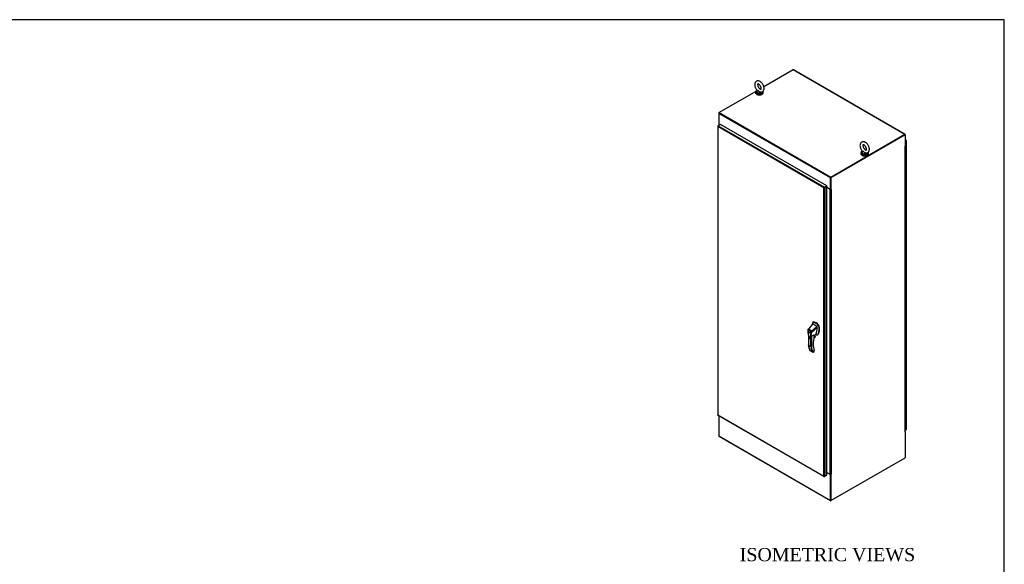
# Model space of a CAD drawing. Header units: inches. Extents: x 2 to 538, y -2 to 358.
# Tile 19 of 19: x 314 to 538, y 234 to 358. Entities that reach past the tile are written whole.
import ezdxf
from ezdxf.enums import TextEntityAlignment as Align

# ---------------------------------------------------------------- set-up
doc = ezdxf.new("R2010")
doc.units = ezdxf.units.IN
doc.header["$MEASUREMENT"] = 0
for name, color, linetype in [('COM54746-78', 7, 'Continuous'), ('COM70449-3', 7, 'Continuous'), ('COM71197-4', 7, 'Continuous'), ('COM71198-3', 7, 'Continuous'), ('COM71199-6', 7, 'Continuous'), ('Default', 7, 'Continuous'), ('HAN13068', 7, 'Continuous'), ('SCS86414', 7, 'Continuous'), ('WAF25377', 7, 'Continuous'), ('WAM254785', 7, 'Continuous')]:
    doc.layers.add(name, color=color, linetype=linetype)
doc.styles.add('SEACAD_Times_New_Roman', font='times.ttf')

# ---------------------------------------------------------------- blocks, each defined once
blk = doc.blocks.new('SE6')
at = {"layer": 'COM54746-78', "color": 7, "linetype": 'Continuous'}
for p, q in [((515.33, 329.19), (515.3, 329.21)), ((515.3, 329.16), (515.33, 329.19)), ((515.3, 329.15), (515.3, 329.15)), ((515.3, 329.09), (515.3, 329.09)), ((515.3, 329.07), (515.3, 329.09)), ((515.3, 329.07), (515.3, 329.07)), ((515.33, 329.06), (515.3, 329.06)), ((515.3, 329.02), (515.33, 329.02)), ((515.33, 329.16), (515.33, 329.19)), ((515.33, 328.21), (515.33, 329.02)), ((515.33, 327.39), (515.33, 328.21)), ((515.33, 326.57), (515.33, 327.39)), ((515.39, 329.14), (515.37, 329.15)), ((515.37, 329.09), (515.39, 329.1)), ((515.37, 329.09), (515.37, 329.07)), ((515.37, 329.07), (515.39, 329.08)), ((515.39, 329.08), (515.39, 329.1)), ((515.4, 329.1), (515.4, 329.12)), ((515.45, 328.27), (515.45, 329.09)), ((515.45, 327.46), (515.45, 328.27)), ((515.45, 326.64), (515.45, 327.46)), ((515.33, 325.76), (515.33, 326.57)), ((515.33, 324.94), (515.33, 325.76)), ((515.33, 324.12), (515.33, 324.94)), ((515.45, 325.82), (515.45, 326.64)), ((515.45, 325.01), (515.45, 325.82)), ((515.45, 324.19), (515.45, 325.01)), ((515.33, 323.31), (515.33, 324.12)), ((515.33, 322.49), (515.33, 323.31)), ((515.45, 323.38), (515.45, 324.19)), ((515.45, 322.56), (515.45, 323.38)), ((515.45, 321.74), (515.45, 322.56)), ((515.33, 321.67), (515.33, 322.49)), ((515.33, 320.86), (515.33, 321.67)), ((515.33, 320.04), (515.33, 320.86)), ((515.45, 320.93), (515.45, 321.74)), ((515.45, 320.11), (515.45, 320.93)), ((515.33, 319.23), (515.33, 320.04)), ((515.33, 318.41), (515.33, 319.23)), ((515.33, 317.59), (515.33, 318.41)), ((515.45, 319.29), (515.45, 320.11)), ((515.45, 318.48), (515.45, 319.29)), ((515.45, 317.66), (515.45, 318.48)), ((515.33, 316.78), (515.33, 317.59)), ((515.33, 315.96), (515.33, 316.78)), ((515.33, 315.14), (515.33, 315.96)), ((515.45, 316.84), (515.45, 317.66)), ((515.45, 316.03), (515.45, 316.84)), ((515.45, 315.21), (515.45, 316.03)), ((515.33, 314.33), (515.33, 315.14)), ((515.33, 313.51), (515.33, 314.33)), ((515.45, 314.39), (515.45, 315.21)), ((515.45, 313.58), (515.45, 314.39)), ((515.45, 312.76), (515.45, 313.58)), ((515.33, 312.69), (515.33, 313.51)), ((515.33, 311.88), (515.33, 312.69)), ((515.33, 311.06), (515.33, 311.88)), ((515.45, 311.94), (515.45, 312.76)), ((515.45, 311.13), (515.45, 311.94)), ((515.33, 310.24), (515.33, 311.06)), ((515.33, 309.43), (515.33, 310.24)), ((515.33, 308.61), (515.33, 309.43)), ((515.45, 310.31), (515.45, 311.13)), ((515.45, 309.49), (515.45, 310.31)), ((515.45, 308.68), (515.45, 309.49)), ((515.33, 307.79), (515.33, 308.61)), ((515.33, 306.98), (515.33, 307.79)), ((515.33, 306.16), (515.33, 306.98)), ((515.45, 307.86), (515.45, 308.68)), ((515.45, 307.05), (515.45, 307.86)), ((515.45, 306.23), (515.45, 307.05)), ((515.33, 305.34), (515.33, 306.16)), ((515.33, 304.53), (515.33, 305.34)), ((515.45, 305.41), (515.45, 306.23)), ((515.45, 304.6), (515.45, 305.41)), ((515.45, 303.78), (515.45, 304.6)), ((515.33, 303.71), (515.33, 304.53)), ((515.33, 302.9), (515.33, 303.71)), ((515.33, 302.08), (515.33, 302.9)), ((515.45, 302.96), (515.45, 303.78)), ((515.45, 302.15), (515.45, 302.96)), ((515.33, 301.26), (515.33, 302.08)), ((515.33, 300.45), (515.33, 301.26)), ((515.33, 299.63), (515.33, 300.45)), ((515.45, 301.33), (515.45, 302.15)), ((515.45, 300.51), (515.45, 301.33)), ((515.45, 299.7), (515.45, 300.51)), ((515.33, 298.81), (515.33, 299.63)), ((515.33, 298), (515.33, 298.81)), ((515.33, 297.18), (515.33, 298)), ((515.45, 298.88), (515.45, 299.7)), ((515.45, 298.06), (515.45, 298.88)), ((515.45, 297.25), (515.45, 298.06)), ((515.33, 296.36), (515.33, 297.18)), ((515.33, 295.55), (515.33, 296.36)), ((515.45, 296.43), (515.45, 297.25)), ((515.45, 295.61), (515.45, 296.43)), ((515.33, 294.73), (515.33, 295.55)), ((515.33, 293.91), (515.33, 294.73)), ((515.33, 293.1), (515.33, 293.91)), ((515.45, 294.8), (515.45, 295.61)), ((515.45, 293.98), (515.45, 294.8)), ((515.45, 293.16), (515.45, 293.98)), ((515.33, 292.28), (515.33, 293.1)), ((515.33, 291.46), (515.33, 292.28)), ((515.33, 290.65), (515.33, 291.46)), ((515.45, 292.35), (515.45, 293.16)), ((515.45, 291.53), (515.45, 292.35)), ((515.45, 290.72), (515.45, 291.53)), ((515.33, 289.83), (515.33, 290.65)), ((515.33, 289.01), (515.33, 289.83)), ((515.33, 288.2), (515.33, 289.01)), ((515.45, 289.9), (515.45, 290.72)), ((515.45, 289.08), (515.45, 289.9)), ((515.45, 288.27), (515.45, 289.08)), ((515.33, 287.38), (515.33, 288.2)), ((515.33, 286.57), (515.33, 287.38)), ((515.45, 287.45), (515.45, 288.27)), ((515.45, 286.63), (515.45, 287.45)), ((515.33, 285.75), (515.33, 286.57)), ((515.33, 284.93), (515.33, 285.75)), ((515.33, 284.12), (515.33, 284.93)), ((515.45, 285.82), (515.45, 286.63)), ((515.45, 285), (515.45, 285.82)), ((515.45, 284.18), (515.45, 285)), ((515.33, 283.3), (515.33, 284.12)), ((515.33, 282.48), (515.33, 283.3)), ((515.33, 281.67), (515.33, 282.48)), ((515.45, 283.37), (515.45, 284.18)), ((515.45, 282.55), (515.45, 283.37)), ((515.45, 281.73), (515.45, 282.55)), ((515.33, 280.85), (515.33, 281.67)), ((515.33, 280.03), (515.33, 280.85)), ((515.33, 279.22), (515.33, 280.03)), ((515.45, 280.92), (515.45, 281.73)), ((515.45, 280.1), (515.45, 280.92)), ((515.45, 279.28), (515.45, 280.1)), ((515.33, 278.4), (515.33, 279.22)), ((515.33, 277.58), (515.33, 278.4)), ((515.45, 278.47), (515.45, 279.28)), ((515.45, 277.65), (515.45, 278.47)), ((515.33, 276.77), (515.33, 277.58)), ((515.33, 275.95), (515.33, 276.77)), ((515.33, 275.13), (515.33, 275.95)), ((515.45, 276.84), (515.45, 277.65)), ((515.45, 276.02), (515.45, 276.84)), ((515.45, 275.2), (515.45, 276.02)), ((515.33, 274.32), (515.33, 275.13)), ((515.33, 273.5), (515.33, 274.32)), ((515.33, 272.69), (515.33, 273.5)), ((515.45, 274.39), (515.45, 275.2)), ((515.45, 273.57), (515.45, 274.39)), ((515.45, 272.75), (515.45, 273.57)), ((515.33, 271.87), (515.33, 272.69)), ((515.33, 271.05), (515.33, 271.87)), ((515.33, 270.24), (515.33, 271.05)), ((515.45, 271.94), (515.45, 272.75)), ((515.45, 271.12), (515.45, 271.94)), ((515.45, 270.3), (515.45, 271.12)), ((515.33, 269.42), (515.33, 270.24)), ((515.33, 268.6), (515.33, 269.42)), ((515.45, 269.49), (515.45, 270.3)), ((515.45, 268.67), (515.45, 269.49)), ((515.33, 267.79), (515.33, 268.6)), ((515.33, 266.97), (515.33, 267.79)), ((515.33, 266.15), (515.33, 266.97)), ((515.45, 267.85), (515.45, 268.67)), ((515.45, 267.04), (515.45, 267.85)), ((515.45, 266.22), (515.45, 267.04)), ((515.3, 265.34), (515.33, 265.34)), ((515.33, 265.34), (515.33, 266.15)), ((515.45, 265.4), (515.45, 266.22))]:
    blk.add_line(p, q, dxfattribs=at)
for centre, major_axis, start_param, end_param in [((515.33, 329.09), (-0.117, 0), 4.709461, 5.049747), ((515.33, 329.13), (0.05, 0), 0.785398, 2.356194), ((515.33, 329.11), (-0.05, 0), 0.785398, 2.356194), ((515.33, 329.09), (0.05, 0), 3.926991, 5.497787), ((515.33, 328.27), (-0.117, 0), 1.233438, 3.141593), ((515.33, 327.46), (-0.117, 0), 1.231949, 3.141593), ((515.33, 329.09), (-0.117, 0), 1.525279, 4.540683), ((515.33, 329.09), (-0.055, 0), 1.504402, 2.590278), ((515.33, 328.27), (-0.117, 0), 1.525279, 3.141593), ((515.33, 327.46), (-0.117, 0), 1.525279, 3.141593), ((515.35, 329.12), (-0.05, 0), 2.356194, 3.926991), ((515.35, 329.1), (-0.05, 0), 2.356194, 3.141593), ((515.33, 326.64), (-0.117, 0), 1.233438, 3.141593), ((515.33, 325.82), (-0.117, 0), 1.231949, 3.141593), ((515.33, 325.01), (-0.117, 0), 1.233438, 3.141593), ((515.33, 326.64), (-0.117, 0), 1.525279, 3.141593), ((515.33, 325.82), (-0.117, 0), 1.525279, 3.141593), ((515.33, 325.01), (-0.117, 0), 1.525279, 3.141593), ((515.33, 324.19), (-0.117, 0), 1.231949, 3.141593), ((515.33, 323.38), (-0.117, 0), 1.233438, 3.141593), ((515.33, 322.56), (-0.117, 0), 1.231949, 3.141593), ((515.33, 324.19), (-0.117, 0), 1.525279, 3.141593), ((515.33, 323.38), (-0.117, 0), 1.525279, 3.141593), ((515.33, 322.56), (-0.117, 0), 1.525279, 3.141593), ((515.33, 321.74), (-0.117, 0), 1.233438, 3.141593), ((515.33, 320.93), (-0.117, 0), 1.231949, 3.141593), ((515.33, 321.74), (-0.117, 0), 1.525279, 3.141593), ((515.33, 320.93), (-0.117, 0), 1.525279, 3.141593), ((515.33, 320.11), (-0.117, 0), 1.233438, 3.141593), ((515.33, 319.29), (-0.117, 0), 1.231949, 3.141593), ((515.33, 318.48), (-0.117, 0), 1.233438, 3.141593), ((515.33, 320.11), (-0.117, 0), 1.525279, 3.141593), ((515.33, 319.29), (-0.117, 0), 1.525279, 3.141593), ((515.33, 318.48), (-0.117, 0), 1.525279, 3.141593), ((515.33, 317.66), (-0.117, 0), 1.231949, 3.141593), ((515.33, 316.84), (-0.117, 0), 1.233438, 3.141593), ((515.33, 316.03), (-0.117, 0), 1.231949, 3.141593), ((515.33, 317.66), (-0.117, 0), 1.525279, 3.141593), ((515.33, 316.84), (-0.117, 0), 1.525279, 3.141593), ((515.33, 316.03), (-0.117, 0), 1.525279, 3.141593), ((515.33, 315.21), (-0.117, 0), 1.233438, 3.141593), ((515.33, 314.39), (-0.117, 0), 1.231949, 3.141593), ((515.33, 313.58), (-0.117, 0), 1.233438, 3.141593), ((515.33, 315.21), (-0.117, 0), 1.525279, 3.141593), ((515.33, 314.39), (-0.117, 0), 1.525279, 3.141593), ((515.33, 313.58), (-0.117, 0), 1.525279, 3.141593), ((515.33, 312.76), (-0.117, 0), 1.231949, 3.141593), ((515.33, 311.94), (-0.117, 0), 1.233438, 3.141593), ((515.33, 312.76), (-0.117, 0), 1.525279, 3.141593), ((515.33, 311.94), (-0.117, 0), 1.525279, 3.141593), ((515.33, 311.13), (-0.117, 0), 1.231949, 3.141593), ((515.33, 310.31), (-0.117, 0), 1.233438, 3.141593), ((515.33, 309.49), (-0.117, 0), 1.231949, 3.141593), ((515.33, 311.13), (-0.117, 0), 1.525279, 3.141593), ((515.33, 310.31), (-0.117, 0), 1.525279, 3.141593), ((515.33, 309.49), (-0.117, 0), 1.525279, 3.141593), ((515.33, 308.68), (-0.117, 0), 1.233438, 3.141593), ((515.33, 307.86), (-0.117, 0), 1.231949, 3.141593), ((515.33, 307.05), (-0.117, 0), 1.233438, 3.141593), ((515.33, 308.68), (-0.117, 0), 1.525279, 3.141593), ((515.33, 307.86), (-0.117, 0), 1.525279, 3.141593), ((515.33, 307.05), (-0.117, 0), 1.525279, 3.141593), ((515.33, 306.23), (-0.117, 0), 1.231949, 3.141593), ((515.33, 305.41), (-0.117, 0), 1.233438, 3.141593), ((515.33, 304.6), (-0.117, 0), 1.233438, 3.141593), ((515.33, 306.23), (-0.117, 0), 1.525279, 3.141593), ((515.33, 305.41), (-0.117, 0), 1.525279, 3.141593), ((515.33, 304.6), (-0.117, 0), 1.525279, 3.141593), ((515.33, 303.78), (-0.117, 0), 1.233438, 3.141593), ((515.33, 302.96), (-0.117, 0), 1.231949, 3.141593), ((515.33, 303.78), (-0.117, 0), 1.525279, 3.141593), ((515.33, 302.96), (-0.117, 0), 1.525279, 3.141593), ((515.33, 302.15), (-0.117, 0), 1.233438, 3.141593), ((515.33, 301.33), (-0.117, 0), 1.231949, 3.141593), ((515.33, 300.51), (-0.117, 0), 1.233438, 3.141593), ((515.33, 302.15), (-0.117, 0), 1.525279, 3.141593), ((515.33, 301.33), (-0.117, 0), 1.525279, 3.141593), ((515.33, 300.51), (-0.117, 0), 1.525279, 3.141593), ((515.33, 299.7), (-0.117, 0), 1.231949, 3.141593), ((515.33, 298.88), (-0.117, 0), 1.233438, 3.141593), ((515.33, 298.06), (-0.117, 0), 1.231949, 3.141593), ((515.33, 299.7), (-0.117, 0), 1.525279, 3.141593), ((515.33, 298.88), (-0.117, 0), 1.525279, 3.141593), ((515.33, 298.06), (-0.117, 0), 1.525279, 3.141593), ((515.33, 297.25), (-0.117, 0), 1.233438, 3.141593), ((515.33, 296.43), (-0.117, 0), 1.231949, 3.141593), ((515.33, 297.25), (-0.117, 0), 1.525279, 3.141593), ((515.33, 296.43), (-0.117, 0), 1.525279, 3.141593), ((515.33, 295.61), (-0.117, 0), 1.233438, 3.141593), ((515.33, 294.8), (-0.117, 0), 1.231949, 3.141593), ((515.33, 293.98), (-0.117, 0), 1.233438, 3.141593), ((515.33, 295.61), (-0.117, 0), 1.525279, 3.141593), ((515.33, 294.8), (-0.117, 0), 1.525279, 3.141593), ((515.33, 293.98), (-0.117, 0), 1.525279, 3.141593), ((515.33, 293.16), (-0.117, 0), 1.231949, 3.141593), ((515.33, 292.35), (-0.117, 0), 1.233438, 3.141593), ((515.33, 291.53), (-0.117, 0), 1.233438, 3.141593), ((515.33, 293.16), (-0.117, 0), 1.525279, 3.141593), ((515.33, 292.35), (-0.117, 0), 1.525279, 3.141593), ((515.33, 291.53), (-0.117, 0), 1.525279, 3.141593), ((515.33, 290.72), (-0.117, 0), 1.233438, 3.141593), ((515.33, 289.9), (-0.117, 0), 1.231949, 3.141593), ((515.33, 289.08), (-0.117, 0), 1.233438, 3.141593), ((515.33, 290.72), (-0.117, 0), 1.525279, 3.141593), ((515.33, 289.9), (-0.117, 0), 1.525279, 3.141593), ((515.33, 289.08), (-0.117, 0), 1.525279, 3.141593), ((515.33, 288.27), (-0.117, 0), 1.231949, 3.141593), ((515.33, 287.45), (-0.117, 0), 1.233438, 3.141593), ((515.33, 288.27), (-0.117, 0), 1.525279, 3.141593), ((515.33, 287.45), (-0.117, 0), 1.525279, 3.141593), ((515.33, 286.63), (-0.117, 0), 1.233438, 3.141593), ((515.33, 285.82), (-0.117, 0), 1.233438, 3.141593), ((515.33, 285), (-0.117, 0), 1.231949, 3.141593), ((515.33, 286.63), (-0.117, 0), 1.525279, 3.141593), ((515.33, 285.82), (-0.117, 0), 1.525279, 3.141593), ((515.33, 285), (-0.117, 0), 1.525279, 3.141593), ((515.33, 284.18), (-0.117, 0), 1.233438, 3.141593), ((515.33, 283.37), (-0.117, 0), 1.231949, 3.141593), ((515.33, 282.55), (-0.117, 0), 1.233438, 3.141593), ((515.33, 284.18), (-0.117, 0), 1.525279, 3.141593), ((515.33, 283.37), (-0.117, 0), 1.525279, 3.141593), ((515.33, 282.55), (-0.117, 0), 1.525279, 3.141593), ((515.33, 281.73), (-0.117, 0), 1.233438, 3.141593), ((515.33, 280.92), (-0.117, 0), 1.233438, 3.141593), ((515.33, 280.1), (-0.117, 0), 1.231949, 3.141593), ((515.33, 281.73), (-0.117, 0), 1.525279, 3.141593), ((515.33, 280.92), (-0.117, 0), 1.525279, 3.141593), ((515.33, 280.1), (-0.117, 0), 1.525279, 3.141593), ((515.33, 279.28), (-0.117, 0), 1.233438, 3.141593), ((515.33, 278.47), (-0.117, 0), 1.231949, 3.141593), ((515.33, 279.28), (-0.117, 0), 1.525279, 3.141593), ((515.33, 278.47), (-0.117, 0), 1.525279, 3.141593), ((515.33, 277.65), (-0.117, 0), 1.233438, 3.141593), ((515.33, 276.84), (-0.117, 0), 1.233438, 3.141593), ((515.33, 276.02), (-0.117, 0), 1.233438, 3.141593), ((515.33, 277.65), (-0.117, 0), 1.525279, 3.141593), ((515.33, 276.84), (-0.117, 0), 1.525279, 3.141593), ((515.33, 276.02), (-0.117, 0), 1.525279, 3.141593), ((515.33, 275.2), (-0.117, 0), 1.231949, 3.141593), ((515.33, 274.39), (-0.117, 0), 1.233438, 3.141593), ((515.33, 273.57), (-0.117, 0), 1.231949, 3.141593), ((515.33, 275.2), (-0.117, 0), 1.525279, 3.141593), ((515.33, 274.39), (-0.117, 0), 1.525279, 3.141593), ((515.33, 273.57), (-0.117, 0), 1.525279, 3.141593), ((515.33, 272.75), (-0.117, 0), 1.233438, 3.141593), ((515.33, 271.94), (-0.117, 0), 1.233438, 3.141593), ((515.33, 271.12), (-0.117, 0), 1.233438, 3.141593), ((515.33, 272.75), (-0.117, 0), 1.525279, 3.141593), ((515.33, 271.94), (-0.117, 0), 1.525279, 3.141593), ((515.33, 271.12), (-0.117, 0), 1.525279, 3.141593), ((515.33, 270.3), (-0.117, 0), 1.233438, 3.141593), ((515.33, 269.49), (-0.117, 0), 1.233438, 3.141593), ((515.33, 270.3), (-0.117, 0), 1.525279, 3.141593), ((515.33, 269.49), (-0.117, 0), 1.525279, 3.141593), ((515.33, 268.67), (-0.117, 0), 1.231949, 3.141593), ((515.33, 267.85), (-0.117, 0), 1.233438, 3.141593), ((515.33, 267.04), (-0.117, 0), 1.233438, 3.141593), ((515.33, 268.67), (-0.117, 0), 1.525279, 3.141593), ((515.33, 267.85), (-0.117, 0), 1.525279, 3.141593), ((515.33, 267.04), (-0.117, 0), 1.525279, 3.141593), ((515.33, 266.22), (-0.117, 0), 1.233438, 3.141593), ((515.33, 265.4), (-0.117, 0), 1.233438, 3.141593), ((515.33, 266.22), (-0.117, 0), 1.525279, 3.141593)]:
    blk.add_ellipse(centre, major_axis=major_axis, ratio=0.57735, start_param=start_param, end_param=end_param, dxfattribs=at)
at = {"layer": 'COM70449-3', "color": 7, "linetype": 'Continuous'}
for p, q in [((489.82, 346.66), (483.14, 342.81)), ((515.19, 332.02), (489.82, 346.66)), ((515.26, 332.02), (489.89, 346.67)), ((481.28, 341.73), (473.01, 336.96)), ((482.52, 342.45), (482.31, 342.32)), ((498.27, 322.14), (472.91, 336.78)), ((472.91, 336.78), (472.91, 334.17)), ((473.01, 336.96), (498.38, 322.31)), ((472.91, 334.17), (473, 334.12)), ((498.38, 322.31), (515.19, 332.02)), ((498.38, 322.23), (515.19, 331.94)), ((515.29, 331.96), (515.29, 331.92)), ((498.27, 319.52), (498.27, 322.14)), ((498.34, 319.56), (498.34, 322.18)), ((497.25, 320.13), (497.25, 320.13)), ((497.32, 320.17), (497.32, 320.17)), ((497.5, 319.97), (498.27, 319.52)), ((498.34, 319.56), (498.27, 319.52))]:
    blk.add_line(p, q, dxfattribs=at)
for centre, major_axis, start_param, end_param in [((489.82, 346.54), (-0.071, -0.124), 3.141593, 3.926991), ((473.01, 336.84), (0.072, 0.124), 0.785398, 2.356194), ((515.19, 331.9), (-0.071, -0.124), 2.356194, 3.926991), ((498.38, 322.2), (-0.071, -0.124), 3.926991, 5.497787)]:
    blk.add_ellipse(centre, major_axis=major_axis, ratio=0.57735, start_param=start_param, end_param=end_param, dxfattribs=at)
at = {"layer": 'COM71197-4', "color": 7, "linetype": 'Continuous'}
for p, q in [((472.91, 336.9), (473.01, 336.96)), ((472.94, 336.88), (472.91, 336.9)), ((472.91, 336.9), (472.91, 336.78)), ((472.9, 334.18), (472.9, 334.06)), ((472.94, 334.12), (472.94, 334.09)), ((472.98, 334.1), (472.94, 334.12)), ((515.22, 331.96), (498.34, 322.21)), ((515.29, 331.92), (498.41, 322.18)), ((515.22, 331.96), (515.29, 331.92)), ((515.29, 331.92), (515.29, 329.27)), ((515.24, 329.23), (515.25, 329.22)), ((515.25, 329.25), (515.29, 329.27)), ((515.3, 264.53), (515.3, 329.28)), ((515.25, 264.47), (515.25, 329.22)), ((498.34, 322.21), (498.34, 319.56)), ((498.34, 322.21), (498.41, 322.18)), ((498.41, 319.52), (498.41, 322.18)), ((498.24, 319.52), (497.5, 319.94)), ((498.24, 254.76), (498.24, 319.52)), ((498.41, 319.52), (498.34, 319.56)), ((498.44, 319.54), (498.41, 319.52)), ((498.42, 319.53), (498.44, 319.52)), ((498.44, 319.52), (498.44, 254.76)), ((515.24, 264.45), (515.25, 264.44)), ((515.25, 264.44), (515.29, 264.46)), ((515.29, 264.46), (515.27, 264.47)), ((515.29, 264.46), (515.29, 258.54)), ((498.41, 248.8), (515.29, 258.54)), ((497.5, 255.19), (498.24, 254.76)), ((498.34, 254.74), (498.34, 248.84)), ((498.37, 254.74), (498.41, 254.72)), ((498.44, 254.74), (498.41, 254.72)), ((498.41, 248.8), (498.41, 254.72)), ((498.42, 254.75), (498.44, 254.74)), ((498.41, 248.8), (498.34, 248.84))]:
    blk.add_line(p, q, dxfattribs=at)
for centre, major_axis, start_param, end_param in [((473.05, 334.18), (0.143, 0), 2.806736, 3.926991), ((515.25, 329.24), (0.0075, 0.013), 0.785398, 3.926991), ((515.15, 329.28), (-0.143, 0), 2.356194, 3.47645), ((498.34, 319.58), (-0.143, 0), 0.785398, 2.356194), ((498.34, 319.58), (-0.048, 0), 1.169795, 1.971798), ((498.44, 319.53), (-0.0075, -0.013), 0.785398, 3.926991), ((515.25, 264.45), (0.0075, 0.013), 0.785398, 3.926991), ((515.15, 264.53), (-0.143, 0), 2.356194, 3.141593), ((498.34, 254.82), (0.143, 0), 3.926991, 5.497787), ((498.44, 254.75), (-0.0075, -0.013), 0.785398, 3.926991)]:
    blk.add_ellipse(centre, major_axis=major_axis, ratio=0.57735, start_param=start_param, end_param=end_param, dxfattribs=at)
at = {"layer": 'COM71198-3', "color": 7, "linetype": 'Continuous'}
for p, q in [((472.91, 268.07), (472.91, 263.48)), ((515.29, 264.5), (515.29, 264.46)), ((472.91, 263.48), (498.27, 248.84)), ((472.94, 263.41), (498.3, 248.77)), ((497.5, 255.16), (498.27, 254.72)), ((498.31, 254.74), (498.27, 254.72)), ((498.27, 248.84), (498.27, 254.72)), ((498.34, 248.88), (498.34, 254.74)), ((498.41, 248.8), (498.38, 248.78))]:
    blk.add_line(p, q, dxfattribs=at)
for centre, end_param in [((473.01, 263.54), 3.141593), ((498.38, 248.89), 3.926991)]:
    blk.add_ellipse(centre, major_axis=(0.072, 0.124), ratio=0.57735, start_param=2.356194, end_param=end_param, dxfattribs=at)
at = {"layer": 'COM71199-6', "color": 7, "linetype": 'Continuous'}
for p, q in [((472.67, 333.87), (472.64, 333.86)), ((472.64, 333.87), (472.64, 268.28)), ((472.68, 333.93), (472.75, 333.97)), ((472.68, 333.78), (472.68, 333.78)), ((472.68, 333.78), (472.68, 268.26)), ((472.68, 333.78), (472.68, 333.78)), ((496.78, 319.86), (472.68, 333.78)), ((472.68, 333.78), (472.68, 333.78)), ((472.68, 333.78), (472.68, 333.78)), ((472.68, 333.78), (472.68, 333.78)), ((473.26, 334.27), (472.75, 333.97)), ((472.75, 333.97), (496.92, 320.02)), ((497.44, 320.31), (473.26, 334.27)), ((515.52, 330.67), (515.29, 330.81)), ((515.45, 330.67), (515.29, 330.76)), ((515.29, 330.57), (515.45, 330.67)), ((515.29, 330.49), (515.45, 330.59)), ((515.45, 330.59), (515.29, 330.49)), ((515.52, 330.55), (515.29, 330.42)), ((515.45, 330.59), (515.52, 330.63)), ((515.5, 330.61), (515.45, 330.59)), ((515.45, 330.59), (515.5, 330.61)), ((515.45, 330.59), (515.45, 330.59)), ((515.45, 330.59), (515.45, 330.59)), ((515.45, 330.59), (515.45, 330.59)), ((515.45, 330.59), (515.45, 330.59)), ((515.45, 330.59), (515.45, 330.59)), ((515.45, 330.59), (515.45, 330.59)), ((515.5, 330.61), (515.53, 330.67)), ((515.52, 330.63), (515.5, 330.61)), ((515.5, 330.61), (515.56, 330.62)), ((515.51, 330.62), (515.52, 330.63)), ((515.52, 330.63), (515.52, 330.63)), ((515.52, 330.63), (515.52, 330.63)), ((515.52, 264.95), (515.52, 330.55)), ((515.56, 265.01), (515.56, 330.61)), ((497.44, 320.31), (496.92, 320.02)), ((497.44, 320.31), (497.44, 320.24)), ((496.87, 319.91), (496.78, 319.86)), ((496.8, 319.87), (496.78, 319.86)), ((496.78, 319.86), (496.8, 319.87)), ((496.78, 319.86), (496.78, 319.86)), ((496.78, 254.34), (496.78, 319.86)), ((496.78, 319.86), (496.78, 319.86)), ((496.78, 319.86), (496.78, 319.86)), ((496.78, 319.86), (496.78, 319.86)), ((496.83, 319.89), (496.87, 319.91)), ((496.87, 319.91), (496.84, 319.92)), ((496.92, 319.94), (496.87, 319.91)), ((496.87, 319.91), (496.92, 319.94)), ((496.87, 319.91), (496.87, 319.88)), ((497.44, 320.24), (496.92, 319.94)), ((497.44, 320.24), (496.92, 319.94)), ((496.92, 319.94), (496.92, 319.94)), ((496.92, 319.94), (496.92, 319.94)), ((496.92, 319.94), (496.92, 319.94)), ((496.92, 319.94), (496.92, 319.94)), ((497.5, 320.2), (496.99, 319.9)), ((496.99, 319.9), (496.99, 254.3)), ((497.5, 320.2), (497.44, 320.24)), ((497.5, 254.6), (497.5, 320.2)), ((472.68, 268.26), (496.78, 254.34)), ((472.68, 268.26), (472.68, 268.26)), ((472.68, 268.26), (472.68, 268.26)), ((472.68, 268.26), (472.68, 268.26)), ((472.68, 268.26), (472.68, 268.26)), ((472.68, 268.21), (496.85, 254.25)), ((515.3, 264.82), (515.52, 264.95)), ((496.78, 254.34), (496.78, 254.34)), ((496.78, 254.34), (496.78, 254.34)), ((496.78, 254.34), (496.78, 254.34)), ((496.78, 254.34), (496.78, 254.34)), ((496.78, 254.34), (496.78, 254.34)), ((496.85, 254.28), (496.84, 254.26)), ((496.92, 254.26), (496.99, 254.3)), ((496.99, 254.3), (497.5, 254.6))]:
    blk.add_line(p, q, dxfattribs=at)
for centre, radius, start, end in [((472.81, 333.89), 0.169, 188.668, 221.4311), ((472.93, 333.86), 0.26, 175.7057, 198.6064), ((497.01, 319.72), 0.268, 130.2492, 148.191), ((496.78, 320.13), 0.268, 271.809, 289.7508), ((496.94, 254.39), 0.169, 198.5689, 231.332), ((496.98, 254.51), 0.26, 221.3936, 244.2943)]:
    blk.add_arc(centre, radius, start, end, dxfattribs=at)
for centre, major_axis, start_param, end_param in [((472.78, 333.87), (0.143, 0), 2.356194, 3.27243), ((472.75, 333.86), (0.071, 0.124), 0.785398, 1.701633), ((515.45, 330.55), (-0.071, -0.124), 3.010756, 3.926991), ((515.42, 330.61), (-0.143, 0), 2.356194, 3.27243), ((496.92, 319.9), (0.072, 0.124), 0.785398, 1.701633), ((496.88, 319.96), (0.143, 0), 4.581552, 5.497787), ((472.78, 268.28), (0.143, 0), 3.141593, 3.27243), ((472.75, 268.33), (0.072, 0.124), 3.010756, 3.141593), ((515.42, 265.01), (-0.143, 0), 2.356194, 3.141593), ((496.92, 254.38), (0.072, 0.124), 3.010756, 3.926991), ((496.88, 254.36), (0.143, 0), 4.581552, 5.497787)]:
    blk.add_ellipse(centre, major_axis=major_axis, ratio=0.57735, start_param=start_param, end_param=end_param, dxfattribs=at)
for points in [[(515.53, 330.67), (515.53, 330.66), (515.53, 330.66), (515.53, 330.65), (515.53, 330.64), (515.52, 330.64), (515.52, 330.63), (515.52, 330.63)], [(515.56, 330.62), (515.56, 330.62), (515.55, 330.62), (515.54, 330.63), (515.54, 330.63), (515.53, 330.63), (515.52, 330.63), (515.52, 330.63)], [(472.64, 268.26), (472.64, 268.26), (472.65, 268.26), (472.66, 268.26), (472.66, 268.26), (472.67, 268.26), (472.67, 268.26), (472.68, 268.26)], [(472.67, 268.22), (472.67, 268.22), (472.67, 268.23), (472.67, 268.24), (472.67, 268.24), (472.67, 268.25), (472.68, 268.25), (472.68, 268.26)]]:
    blk.add_open_spline(points, degree=3, knots=[0, 0, 0, 0, 0.5, 0.5, 0.75, 0.75, 1, 1, 1, 1], dxfattribs=at)
at = {"layer": 'HAN13068', "color": 7, "linetype": 'Continuous'}
for p, q in [((494.2, 288.92), (493.19, 287.7)), ((494.25, 289.27), (494.2, 288.92)), ((494.26, 289.31), (494.25, 289.27)), ((494.34, 289.38), (494.28, 289.34)), ((494.31, 289.35), (494.37, 289.38)), ((493.19, 287.7), (493.16, 287.66)), ((493.45, 287.49), (493.36, 287.44)), ((493.66, 286.92), (493.75, 286.97)), ((495.2, 288.34), (493.93, 287.21)), ((493.98, 286.97), (493.98, 286.97)), ((495.59, 288.62), (495.46, 288.74)), ((495.59, 288.62), (495.64, 288.65)), ((495.64, 288.51), (495.7, 288.55)), ((493.28, 286.34), (493.28, 284.15)), ((493.31, 286.21), (493.31, 284.11)), ((493.83, 283.81), (493.83, 285.99)), ((493.95, 286.25), (493.95, 283.82)), ((494.53, 285.81), (494.8, 285.96)), ((494.54, 285.82), (494.83, 285.99)), ((494.86, 286.06), (494.55, 285.88)), ((494.56, 285.93), (494.84, 286.1)), ((494.6, 286.08), (494.6, 286.43)), ((494.6, 286.08), (494.71, 286.15)), ((494.61, 286.33), (494.99, 286.59)), ((494.61, 286.11), (494.61, 286.41)), ((494.71, 286.15), (494.71, 286.4)), ((494.72, 286.16), (494.72, 286.4)), ((494.84, 286.1), (494.72, 286.17)), ((495.36, 286.46), (495.42, 286.5)), ((495.47, 286.58), (495.53, 286.61)), ((493.83, 283.81), (493.31, 284.11)), ((493.57, 282.99), (494.09, 282.69)), ((493.6, 282.92), (494.23, 282.56)), ((494.29, 282.53), (494.57, 282.7)), ((494.36, 282.54), (494.57, 282.67)), ((494.57, 282.7), (494.57, 282.9)), ((494.6, 282.72), (494.6, 282.88))]:
    blk.add_line(p, q, dxfattribs=at)
for centre, radius, start, end in [((494.31, 289.3), 0.0478, 80.5716, 170.0937), ((493.46, 287.49), 0.337, 153.4541, 184.2061), ((493.44, 287.43), 0.32, 141.112, 182.475), ((493.46, 287.49), 0.337, 141.5522, 146.8582), ((489.01, 287.34), 4.98, 340.5654, 355.8254), ((493.85, 287.37), 0.181, 272.9811, 295.5392), ((493.19, 286.96), 0.708, 1.4293, 19.0682), ((493.94, 287.06), 0.0931, 241.1724, 292.5455), ((493.22, 286.93), 0.755, 2.9815, 21.3214), ((492.74, 287.79), 2.99, 336.0649, 13.9955), ((495.44, 288.47), 0.21, 12.1242, 44.3115), ((500.94, 288), 7.84, 190.09, 195.887), ((493.69, 288.48), 2.25, 276.8327, 293.9054), ((494.55, 286.11), 0.06, 346.4629, 0), ((494.74, 286.06), 0.119, 301.763, 322.5007), ((494.82, 286.06), 0.0385, 352.4842, 59.4722), ((493.6, 283.38), 3.42, 65.1777, 67.578), ((497.94, 284.66), 4.69, 186.1542, 201.3976), ((493.88, 283.93), 0.133, 243.41, 300.7988), ((494.4, 282.87), 0.36, 210.4521, 251.4662), ((494.14, 282.6), 0.158, 335.6435, 336.4006), ((494.54, 282.72), 0.06, 300, 360)]:
    blk.add_arc(centre, radius, start, end, dxfattribs=at)
for centre, major_axis, ratio, start_param, end_param in [((496.81, 287.09), (-1.86, 3.22), 0.57735, 0.554197, 0.680778), ((494.7, 286.86), (-1.14, 1.98), 0.57735, -0.49151, -0.47064), ((494.7, 286.86), (-1.14, 1.98), 0.57735, -0.533193, -0.49151), ((494.95, 287), (-1.29, 2.24), 0.57735, 5.216072, 5.852948), ((494.4, 289.27), (0.062, -0.108), 0.57735, 2.711356, 3.141593), ((495.01, 287.04), (-1.29, 2.24), 0.57735, 5.142626, 5.852948), ((493.6, 287.23), (0.175, -0.303), 0.57735, 3.396895, 3.682808), ((493.6, 287.23), (0.175, -0.303), 0.57735, 5.74197, 6.027883), ((494.7, 286.86), (-1.14, 1.98), 0.57735, 5.183029, 5.749992), ((492.84, 289.1), (1.71, -2.96), 0.57735, 0.347274, 0.9125), ((492.84, 289.1), (1.71, -2.96), 0.57735, 0.961917, 1.005578), ((492.84, 289.1), (1.71, -2.96), 0.57735, 0.934083, 0.961917), ((492.84, 289.1), (1.71, -2.96), 0.57735, 0.9125, 0.934083), ((493.15, 289.27), (1.86, -3.22), 0.57735, 0.347274, 1.032882), ((495.61, 288.57), (0.063, -0.108), 0.57735, 1.032882, 2.001033), ((498.95, 286.98), (-3.24, -5.61), 0.57735, 5.185461, 5.79467), ((494.55, 286.11), (-0.06, 0), 0.57735, 2.356194, 3.141593), ((494.55, 286.11), (-0.0583, 0.014), 0.372014, 2.470308, 3.141593), ((494.55, 286.22), (-0.101, -0.175), 0.57735, 1.252561, 2.850817), ((494.54, 286.23), (0.094, 0.162), 0.57735, 4.529102, 5.92263), ((494.69, 286.16), (-0.03, 0), 0.57735, 2.356194, 3.141593), ((494.78, 286.03), (-0.063, -0.108), 0.57735, 1.492881, 2.113829), ((494.74, 286.97), (-0.225, 0.39), 0.57735, 3.222404, 3.488867), ((494.99, 287.11), (0.375, -0.65), 0.57735, -0.71714, -0.516378), ((494.99, 287.11), (-0.375, 0.65), 0.57735, 2.625215, 3.488867), ((495.05, 287.15), (-0.375, 0.65), 0.57735, 3.141593, 3.488867), ((498.5, 287.87), (-3.7, -6.41), 0.57735, -0.658671, -0.441314), ((499.02, 287.57), (-3.7, -6.41), 0.57735, -0.658671, -0.441314), ((499.08, 287.54), (-3.65, -6.33), 0.57735, 5.625294, 5.881649), ((494.53, 282.92), (-0.0573, -0.0179), 0.720992, 2.15675, 3.145085), ((494.51, 282.74), (-0.0897, 0.0201), 0.368973, 2.438769, 3.224167), ((494.51, 282.74), (-0.0623, 0.0676), 0.368973, 3.059018, 3.844416)]:
    blk.add_ellipse(centre, major_axis=major_axis, ratio=ratio, start_param=start_param, end_param=end_param, dxfattribs=at)
for major_axis in [(0.175, -0.303), (0.15, -0.26)]:
    blk.add_ellipse((493.51, 287.18), major_axis=major_axis, ratio=0.57735, dxfattribs=at)
for points, knots in [([(493.12, 287.46), (493.12, 287.46), (493.11, 287.46), (493.11, 287.45), (493.11, 287.44), (493.11, 287.44), (493.11, 287.44), (493.11, 287.43), (493.11, 287.43), (493.11, 287.43), (493.12, 287.43), (493.12, 287.42), (493.12, 287.42), (493.12, 287.42)], [0, 0, 0, 0, 0.25, 0.25, 0.5, 0.5, 0.625, 0.625, 0.75, 0.75, 0.875, 0.875, 1, 1, 1, 1]), ([(493.12, 287.42), (493.15, 287.13), (493.18, 286.84), (493.26, 286.39), (493.29, 286.24), (493.35, 286.02), (493.37, 285.94), (493.39, 285.85), (493.4, 285.83), (493.41, 285.79), (493.42, 285.77), (493.45, 285.72), (493.48, 285.69), (493.54, 285.65), (493.57, 285.65), (493.61, 285.66), (493.61, 285.67), (493.63, 285.7), (493.63, 285.71), (493.66, 285.78), (493.68, 285.83), (493.73, 286), (493.76, 286.11), (493.84, 286.47), (493.88, 286.71), (493.9, 286.98)], [0, 0, 0, 0, 0.25, 0.25, 0.375, 0.375, 0.4375, 0.4375, 0.453125, 0.453125, 0.46875, 0.46875, 0.5, 0.5, 0.53125, 0.53125, 0.546875, 0.546875, 0.5625, 0.5625, 0.625, 0.625, 0.75, 0.75, 1, 1, 1, 1]), ([(493.19, 287.7), (493.19, 287.69), (493.18, 287.68), (493.18, 287.66), (493.19, 287.64), (493.2, 287.63)], [0, 0, 0, 0, 0.5, 0.5, 1, 1, 1, 1]), ([(493.19, 287.7), (493.21, 287.72), (493.24, 287.74), (493.3, 287.76), (493.33, 287.76), (493.4, 287.76), (493.43, 287.75), (493.5, 287.72), (493.54, 287.7), (493.61, 287.65), (493.65, 287.62), (493.72, 287.56), (493.75, 287.52), (493.81, 287.44), (493.84, 287.39), (493.89, 287.3), (493.91, 287.26), (493.93, 287.21)], [0, 0, 0, 0, 0.125, 0.125, 0.25, 0.25, 0.375, 0.375, 0.5, 0.5, 0.625, 0.625, 0.75, 0.75, 0.875, 0.875, 1, 1, 1, 1]), ([(493.86, 287.19), (493.84, 287.23), (493.82, 287.28), (493.8, 287.33), (493.79, 287.34), (493.78, 287.36), (493.77, 287.37), (493.75, 287.4), (493.74, 287.42), (493.71, 287.45), (493.7, 287.47), (493.68, 287.5), (493.67, 287.5), (493.65, 287.52), (493.65, 287.53), (493.61, 287.57), (493.57, 287.59), (493.51, 287.64), (493.48, 287.65), (493.43, 287.67), (493.43, 287.67), (493.41, 287.68), (493.4, 287.68), (493.38, 287.68), (493.36, 287.69), (493.33, 287.69), (493.32, 287.69), (493.29, 287.68), (493.28, 287.68), (493.24, 287.67), (493.22, 287.65), (493.2, 287.63)], [0, 0, 0, 0, 0.125, 0.125, 0.15625, 0.15625, 0.1875, 0.1875, 0.25, 0.25, 0.3125, 0.3125, 0.34375, 0.34375, 0.375, 0.375, 0.5, 0.5, 0.625, 0.625, 0.65625, 0.65625, 0.6875, 0.6875, 0.75, 0.75, 0.8125, 0.8125, 0.875, 0.875, 1, 1, 1, 1]), ([(493.4, 285.79), (493.4, 285.78), (493.41, 285.75), (493.45, 285.7), (493.51, 285.64), (493.58, 285.62), (493.64, 285.62), (493.67, 285.63), (493.68, 285.64)], [0, 0, 0, 0, 0.037863, 0.250196, 0.472216, 0.684372, 0.855161, 1, 1, 1, 1]), ([(493.83, 285.99), (493.81, 285.92), (493.78, 285.86), (493.75, 285.76), (493.74, 285.72), (493.72, 285.67), (493.71, 285.66), (493.69, 285.65)], [0, 0, 0, 0, 0.2045748, 0.2045748, 0.3106572, 0.3106572, 0.3644617, 0.3644617, 0.3644617, 0.3644617]), ([(493.83, 285.99), (493.84, 286.03), (493.85, 286.08), (493.88, 286.14), (493.89, 286.16), (493.91, 286.2), (493.91, 286.21), (493.93, 286.23), (493.93, 286.23), (493.94, 286.24), (493.95, 286.25), (493.95, 286.25)], [0, 0, 0, 0, 0.5, 0.5, 0.75, 0.75, 0.875, 0.875, 0.9375, 0.9375, 1, 1, 1, 1]), ([(494.6, 286.43), (494.6, 286.43), (494.6, 286.43), (494.6, 286.43), (494.61, 286.43), (494.61, 286.42), (494.61, 286.42), (494.61, 286.42), (494.61, 286.41), (494.61, 286.41), (494.61, 286.41), (494.61, 286.41)], [0, 0, 0, 0, 0.0625, 0.0625, 0.125, 0.125, 0.25, 0.25, 0.375, 0.375, 0.3976584, 0.3976584, 0.3976584, 0.3976584]), ([(493.31, 284.11), (493.3, 284.11), (493.3, 284.12), (493.29, 284.12), (493.29, 284.12), (493.29, 284.13), (493.29, 284.13), (493.28, 284.14), (493.28, 284.15), (493.28, 284.15)], [0, 0, 0, 0, 0.125, 0.125, 0.25, 0.25, 0.375, 0.375, 0.4994523, 0.4994523, 0.4994523, 0.4994523]), ([(493.6, 282.92), (493.6, 282.92), (493.6, 282.92), (493.59, 282.93), (493.59, 282.93), (493.58, 282.94), (493.58, 282.95), (493.57, 282.96), (493.57, 282.97), (493.57, 282.98), (493.57, 282.98), (493.57, 282.99)], [0.2815674, 0.2815674, 0.2815674, 0.2815674, 0.375, 0.375, 0.5, 0.5, 0.75, 0.75, 0.875, 0.875, 1, 1, 1, 1]), ([(494.29, 282.53), (494.3, 282.53), (494.31, 282.53), (494.33, 282.53), (494.34, 282.54), (494.35, 282.54), (494.35, 282.54), (494.36, 282.54)], [0, 0, 0, 0, 0.25, 0.25, 0.375, 0.375, 0.4533737, 0.4533737, 0.4533737, 0.4533737]), ([(494.6, 282.88), (494.6, 282.88), (494.6, 282.88), (494.6, 282.88), (494.6, 282.88), (494.59, 282.89), (494.58, 282.89), (494.57, 282.9)], [0.4406417, 0.4406417, 0.4406417, 0.4406417, 0.5, 0.5, 0.75, 0.75, 1, 1, 1, 1]), ([(494.6, 282.88), (494.6, 282.88), (494.6, 282.89), (494.6, 282.91), (494.59, 282.93), (494.59, 282.94)], [0, 0, 0, 0, 0.010769, 0.221303, 1, 1, 1, 1])]:
    blk.add_open_spline(points, degree=3, knots=knots, dxfattribs=at)
for points in [[(495.24, 288.07), (494.82, 287.7), (494.4, 287.34), (493.98, 286.97)], [(495.46, 288.74), (495.37, 288.61), (495.29, 288.48), (495.2, 288.34)], [(493.71, 285.68), (493.7, 285.66), (493.69, 285.65), (493.68, 285.64)]]:
    blk.add_open_spline(points, degree=3, dxfattribs=at)
at = {"layer": 'SCS86414', "color": 7, "linetype": 'Continuous'}
for p, q in [((481.5, 341.74), (481.5, 341.65)), ((481.65, 342), (481.63, 341.98)), ((482.75, 341.65), (482.75, 341.68)), ((505.45, 327.92), (505.45, 327.82)), ((505.6, 328.17), (505.58, 328.15)), ((506.7, 327.82), (506.7, 327.85))]:
    blk.add_line(p, q, dxfattribs=at)
for centre, major_axis, start_param, end_param in [((482.12, 341.77), (0.611, 0), 2.514731, 3.221299), ((482.12, 341.74), (-0.625, 0), 5.98301, 6.283185), ((482.12, 341.74), (-0.625, 0), 0, 0.717374), ((482.12, 341.65), (-0.625, 0), 0, 3.141593), ((482.12, 341.77), (0.611, 0), 3.221299, 5.966625), ((482.12, 341.74), (-0.625, 0), 0.717374, 2.406081), ((482.12, 341.74), (-0.625, 0), 2.406081, 2.94903), ((506.07, 327.95), (0.611, 0), 2.514731, 3.221299), ((506.07, 327.92), (-0.625, 0), 5.983096, 6.283185), ((506.07, 327.92), (-0.625, 0), 0, 0.717374), ((506.07, 327.82), (-0.625, 0), 0, 3.141593), ((506.07, 327.95), (0.611, 0), 3.221299, 5.966625), ((506.07, 327.92), (-0.625, 0), 0.717374, 2.406081), ((506.07, 327.92), (-0.625, 0), 2.406081, 2.94903)]:
    blk.add_ellipse(centre, major_axis=major_axis, ratio=0.57735, start_param=start_param, end_param=end_param, dxfattribs=at)
for points, knots in [([(483.19, 342.47), (483.19, 342.52), (483.18, 342.64), (483.14, 342.87), (483.05, 343.12), (482.93, 343.37), (482.77, 343.61), (482.59, 343.81), (482.38, 343.98), (482.17, 344.1), (481.96, 344.16), (481.75, 344.18), (481.56, 344.14), (481.38, 344.05), (481.24, 343.91), (481.14, 343.75), (481.08, 343.55), (481.05, 343.32), (481.07, 343.08), (481.14, 342.82), (481.24, 342.56), (481.38, 342.32), (481.52, 342.13), (481.62, 342.04), (481.66, 342)], [0, 0, 0, 0, 0.02751, 0.077117, 0.126543, 0.175799, 0.225097, 0.274727, 0.32504, 0.376382, 0.422192, 0.465374, 0.506628, 0.55107, 0.593579, 0.635633, 0.679172, 0.72537, 0.773928, 0.823404, 0.872757, 0.921993, 0.971399, 1, 1, 1, 1]), ([(482.53, 342.47), (482.52, 342.45), (482.52, 342.39), (482.5, 342.32), (482.48, 342.28), (482.48, 342.28), (482.47, 342.28), (482.41, 342.28), (482.31, 342.32), (482.18, 342.4), (482.06, 342.53), (481.94, 342.68), (481.84, 342.86), (481.76, 343.04), (481.73, 343.21), (481.72, 343.36), (481.74, 343.46), (481.76, 343.5), (481.77, 343.5), (481.78, 343.51), (481.84, 343.51), (481.94, 343.47), (482.07, 343.38), (482.19, 343.26), (482.31, 343.1), (482.41, 342.93), (482.48, 342.75), (482.52, 342.58), (482.52, 342.51), (482.53, 342.47)], [0, 0, 0, 0, 0.019119, 0.055153, 0.091916, 0.132206, 0.172343, 0.20739, 0.244466, 0.281132, 0.318491, 0.356786, 0.395636, 0.434531, 0.472807, 0.510074, 0.546372, 0.582888, 0.621794, 0.672725, 0.707726, 0.744775, 0.781441, 0.81881, 0.857113, 0.895966, 0.934857, 0.973124, 1, 1, 1, 1]), ([(482.53, 341.62), (482.53, 341.62), (482.53, 341.62), (482.48, 341.59), (482.42, 341.58), (482.33, 341.59), (482.3, 341.6), (482.24, 341.62), (482.21, 341.63), (482.13, 341.69), (482.08, 341.73), (482.01, 341.79), (481.99, 341.82), (481.94, 341.86), (481.92, 341.88), (481.88, 341.91), (481.85, 341.92), (481.81, 341.93), (481.79, 341.93), (481.73, 341.94), (481.7, 341.94), (481.65, 341.95), (481.64, 341.97), (481.65, 341.98)], [0.5605414, 0.5605414, 0.5605414, 0.5605414, 0.5625, 0.5625, 0.625, 0.625, 0.65625, 0.65625, 0.6875, 0.6875, 0.75, 0.75, 0.78125, 0.78125, 0.8125, 0.8125, 0.84375, 0.84375, 0.875, 0.875, 0.9375, 0.9375, 1, 1, 1, 1]), ([(481.65, 342), (481.65, 341.99), (481.66, 341.99), (481.7, 341.97), (481.73, 341.97), (481.79, 341.96), (481.81, 341.96), (481.85, 341.94), (481.87, 341.93), (481.94, 341.89), (481.98, 341.85), (482.08, 341.76), (482.13, 341.72), (482.24, 341.66), (482.3, 341.63), (482.36, 341.62), (482.37, 341.62), (482.37, 341.62)], [0.030931, 0.030931, 0.030931, 0.030931, 0.0625, 0.0625, 0.125, 0.125, 0.15625, 0.15625, 0.1875, 0.1875, 0.25, 0.25, 0.3125, 0.3125, 0.375, 0.375, 0.3803481, 0.3803481, 0.3803481, 0.3803481]), ([(482.37, 341.62), (482.38, 341.62), (482.44, 341.61), (482.58, 341.62), (482.76, 341.68), (482.93, 341.78), (483.05, 341.93), (483.14, 342.11), (483.18, 342.3), (483.19, 342.42), (483.19, 342.47)], [0, 0, 0, 0, 0.007795, 0.154085, 0.29553, 0.446099, 0.592118, 0.739113, 0.89331, 1, 1, 1, 1]), ([(507.14, 328.64), (507.14, 328.69), (507.13, 328.82), (507.09, 329.04), (507, 329.3), (506.88, 329.55), (506.72, 329.78), (506.54, 329.98), (506.33, 330.15), (506.12, 330.27), (505.9, 330.34), (505.7, 330.35), (505.51, 330.31), (505.33, 330.22), (505.19, 330.09), (505.09, 329.92), (505.03, 329.72), (505, 329.5), (505.02, 329.25), (505.09, 328.99), (505.19, 328.74), (505.33, 328.5), (505.47, 328.3), (505.57, 328.21), (505.61, 328.17)], [0, 0, 0, 0, 0.02751, 0.077117, 0.126543, 0.175799, 0.225097, 0.274727, 0.32504, 0.376382, 0.422192, 0.465374, 0.506628, 0.55107, 0.593579, 0.635633, 0.679172, 0.72537, 0.773928, 0.823404, 0.872757, 0.921993, 0.971399, 1, 1, 1, 1]), ([(506.47, 328.64), (506.47, 328.62), (506.47, 328.56), (506.45, 328.49), (506.43, 328.46), (506.43, 328.46), (506.42, 328.45), (506.35, 328.45), (506.26, 328.49), (506.13, 328.58), (506.01, 328.7), (505.89, 328.85), (505.79, 329.03), (505.71, 329.21), (505.68, 329.39), (505.67, 329.53), (505.69, 329.63), (505.71, 329.67), (505.72, 329.68), (505.73, 329.68), (505.79, 329.68), (505.89, 329.64), (506.02, 329.56), (506.14, 329.43), (506.26, 329.28), (506.36, 329.1), (506.43, 328.92), (506.47, 328.76), (506.47, 328.68), (506.47, 328.64)], [0, 0, 0, 0, 0.019119, 0.055153, 0.091916, 0.132206, 0.172343, 0.20739, 0.244466, 0.281132, 0.318491, 0.356786, 0.395636, 0.434531, 0.472807, 0.510074, 0.546372, 0.582888, 0.621794, 0.672725, 0.707726, 0.744775, 0.781441, 0.81881, 0.857113, 0.895966, 0.934857, 0.973124, 1, 1, 1, 1]), ([(506.48, 327.8), (506.48, 327.8), (506.48, 327.8), (506.43, 327.76), (506.37, 327.75), (506.28, 327.76), (506.25, 327.77), (506.19, 327.79), (506.16, 327.81), (506.08, 327.86), (506.03, 327.9), (505.96, 327.97), (505.94, 327.99), (505.89, 328.03), (505.87, 328.05), (505.83, 328.08), (505.8, 328.09), (505.76, 328.1), (505.74, 328.11), (505.68, 328.11), (505.65, 328.11), (505.6, 328.13), (505.59, 328.14), (505.6, 328.16)], [0.5605414, 0.5605414, 0.5605414, 0.5605414, 0.5625, 0.5625, 0.625, 0.625, 0.65625, 0.65625, 0.6875, 0.6875, 0.75, 0.75, 0.78125, 0.78125, 0.8125, 0.8125, 0.84375, 0.84375, 0.875, 0.875, 0.9375, 0.9375, 1, 1, 1, 1]), ([(505.6, 328.17), (505.61, 328.16), (505.62, 328.16), (505.64, 328.15), (505.68, 328.14), (505.74, 328.13), (505.76, 328.13), (505.8, 328.11), (505.82, 328.11), (505.89, 328.06), (505.93, 328.02), (506.03, 327.94), (506.08, 327.9), (506.19, 327.83), (506.25, 327.8), (506.31, 327.79), (506.32, 327.79), (506.32, 327.79)], [0.0413012, 0.0413012, 0.0413012, 0.0413012, 0.0625, 0.0625, 0.125, 0.125, 0.15625, 0.15625, 0.1875, 0.1875, 0.25, 0.25, 0.3125, 0.3125, 0.375, 0.375, 0.3803481, 0.3803481, 0.3803481, 0.3803481]), ([(506.32, 327.79), (506.33, 327.79), (506.39, 327.78), (506.53, 327.79), (506.71, 327.85), (506.88, 327.96), (507, 328.11), (507.09, 328.29), (507.13, 328.47), (507.14, 328.59), (507.14, 328.64)], [0, 0, 0, 0, 0.007795, 0.154085, 0.29553, 0.446099, 0.592118, 0.739113, 0.89331, 1, 1, 1, 1])]:
    blk.add_open_spline(points, degree=3, knots=knots, dxfattribs=at)
blk.add_open_spline([(481.65, 341.98), (481.65, 341.99), (481.66, 342), (481.66, 342.01)], degree=3, dxfattribs=at)
at = {"layer": 'WAF25377', "color": 7, "linetype": 'Continuous'}
for p, q in [((481.25, 341.6), (481.25, 341.5)), ((483, 341.5), (483, 341.6)), ((505.2, 327.77), (505.2, 327.68)), ((506.95, 327.68), (506.95, 327.77))]:
    blk.add_line(p, q, dxfattribs=at)
for centre, start_param, end_param in [((482.12, 341.6), 5.316626, 6.283185), ((482.12, 341.6), 0, 3.5438), ((482.12, 341.5), 0, 3.141593), ((506.07, 327.77), 5.310317, 6.283185), ((506.07, 327.77), 0, 3.549554), ((506.07, 327.68), 0, 3.141593)]:
    blk.add_ellipse(centre, major_axis=(-0.875, 0), ratio=0.57735, start_param=start_param, end_param=end_param, dxfattribs=at)
at = {"layer": 'WAM254785', "color": 7, "linetype": 'Continuous'}
for centre, major_axis, start_param, end_param in [((482.12, 341.4), (0.75, 0), 3.846786, 5.577992), ((506.07, 327.57), (-0.75, 0), 0.705193, 2.4364)]:
    blk.add_ellipse(centre, major_axis=major_axis, ratio=0.57735, start_param=start_param, end_param=end_param, dxfattribs=at)
blk = doc.blocks.new('BORDER')
at = {"layer": 'Default', "color": 7, "linetype": 'Continuous'}
for p, q in [((0, 27.86), (-41.86, 27.86)), ((0, 0), (0, 27.86))]:
    blk.add_line(p, q, dxfattribs=at)

msp = doc.modelspace()

# ---------------------------------------------------------------- block references
at = {"layer": 'Default', "color": 7, "xscale": 12.8, "yscale": 12.8, "zscale": 12.8}
msp.add_blockref('BORDER', (537.834, 1.476), dxfattribs=at)
at = {"layer": 'Default'}
msp.add_blockref('SE6', (0, 0), dxfattribs=at)

# ---------------------------------------------------------------- texts
at = {"layer": 'Default', "color": 7, "linetype": 'Continuous', "style": 'SEACAD_Times_New_Roman'}
msp.add_text('ISOMETRIC VIEWS', height=3, dxfattribs=at).set_placement((477.656, 238.011), align=Align.TOP_LEFT)

doc.saveas('drawing.dxf')
